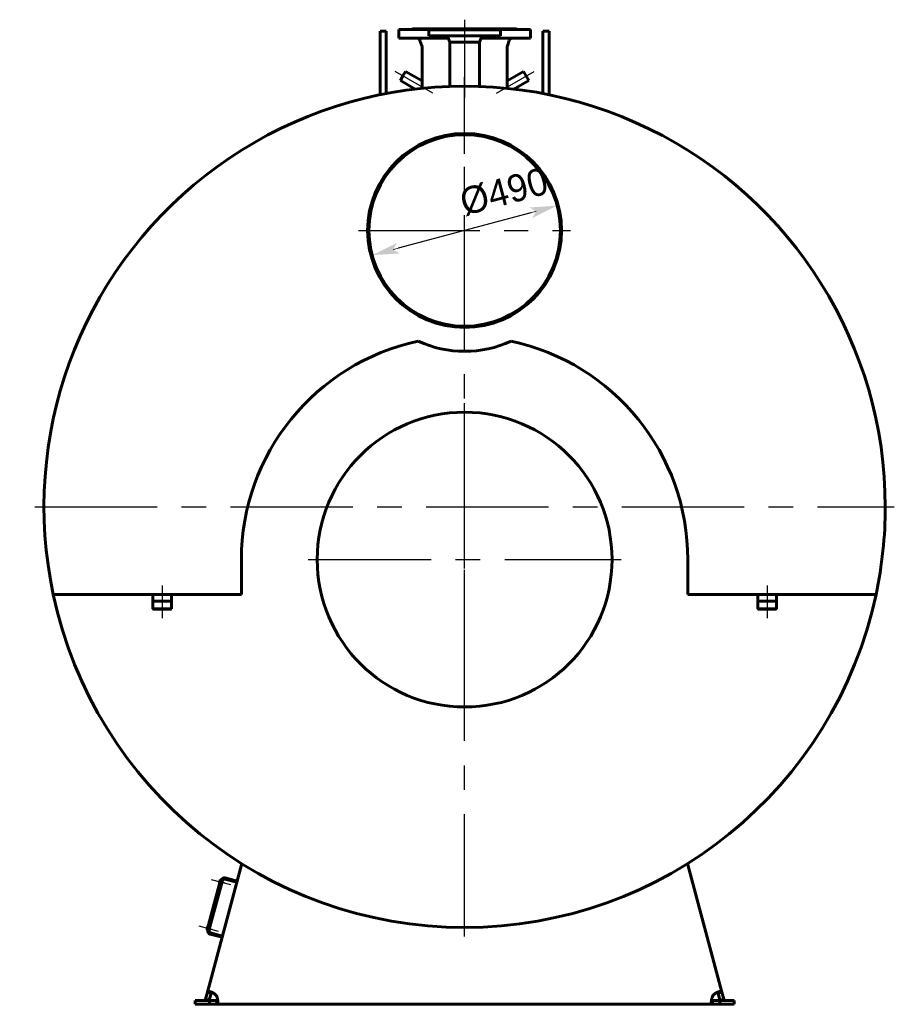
# Model space of a CAD drawing. Header units: millimetres. Extents: x 0 to 5303, y -172 to 841.
# Tile 5 of 6: x 3817 to 4043, y -126 to 128. Entities that reach past the tile are written whole.
import ezdxf

# ---------------------------------------------------------------- set-up
doc = ezdxf.new("R2010")
doc.units = ezdxf.units.MM
for name, pattern in [('CENTER_per1_scale0.029528', [1.5, 0.9375, -0.1875, 0.1875, -0.1875]), ('CENTER_per1_scale0.163386', [8.3, 5.1875, -1.0375, 1.0375, -1.0375]), ('CENTER_per1_scale0.748031', [38, 23.75, -4.75, 4.75, -4.75]), ('CENTER_per2_scale0.642792', [32.653848, 20.408655, -4.081731, 4.081731, -4.081731]), ('CENTER_per2b_scale0.992950', [50.44186, 31.526163, -6.305233, 6.305233, -6.305233]), ('CENTER_per3_scale0.994404', [50.515748, 31.572343, -6.314469, 6.314469, -6.314469]), ('CENTER_pera_scale0.984252', [50, 31.25, -6.25, 6.25, -6.25]), ('CENTER_perf_scale0.997375', [50.666667, 31.666667, -6.333333, 6.333333, -6.333333])]:
    doc.linetypes.add(name, pattern=pattern)
doc.styles.add('TextStyle_1', font='T-FLEX Type A.TTF', dxfattribs={"height": 7})
doc.dimstyles.new('DIM_ST_4', dxfattribs={"dimtxt": 7, "dimasz": 7, "dimexe": 0, "dimexo": 0, "dimgap": 1.75, "dimtad": 1, "dimlfac": 10, "dimrnd": 0.01, "dimdsep": 46, "dimtxsty": 'TextStyle_1', "dimblk": 'Arrow_3_C7_Status', "dimcen": 0.09, "dimclrd": 7, "dimclre": 7, "dimclrt": 7, "dimazin": 0, "dimtfac": 1, "dimtdec": 0, "dimtmove": 0, "dimatfit": 0, "dimldrblk": 'NONE', "dimfxl": 1, "dimtvp": 1, "dimtolj": 1, "dimarcsym": 0})

# ---------------------------------------------------------------- blocks, each defined once
blk = doc.blocks.new('Arrow_3_C7_Status')
at = {"color": 7, "linetype": 'Continuous', "lineweight": 0}
blk.add_line((-1, 0), (-0.8, 0), dxfattribs=at)
at = {"color": 7}
blk.add_solid([(-1, -0.2), (0, 0), (-0.8, 0), (-1, 0.2)], dxfattribs=at)
blk = doc.blocks.new('*D12')
at = {"color": 7, "lineweight": -2}
blk.add_line((17.09, 78.32), (-17.09, 69.18), dxfattribs=at)
at = {"layer": 'Defpoints', "color": 0}
for p in [(23.85, 80.13), (-17.09, 69.18)]:
    blk.add_point(p, dxfattribs=at)
at = {"color": 7, "lineweight": -2, "xscale": 7, "yscale": 7, "zscale": 7}
for p, rotation in [((23.85, 80.13), 14.96716187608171), ((-23.85, 67.37), 194.9671618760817)]:
    blk.add_blockref('Arrow_3_C7_Status', p, dxfattribs=dict(at, rotation=rotation))
at = {"color": 7, "insert": (10.16, 83.71), "char_height": 7, "attachment_point": 5, "rotation": 14.9672, "style": 'TextStyle_1'}
blk.add_mtext('\\A1;%%c490{\\H0.5x;\\S^ ;} ', dxfattribs=at)
blk = doc.blocks.new('_None')
blk = doc.blocks.new('Проекция_13')
at = {"color": 7, "linetype": 'CENTER_per1_scale0.029528', "lineweight": 25}
blk.add_line((0, 128.0833), (0, 123.2667), dxfattribs=at)
at = {"color": 7, "linetype": 'CENTER_per3_scale0.994404', "lineweight": 25}
blk.add_line((0, 127.8833), (0, 108.0619), dxfattribs=at)
at = {"color": 7, "linetype": 'Continuous', "lineweight": 60}
for p, q in [((-21.8, 119.5116), (-21.8, 125.151)), ((-20.2, 125.151), (-21.8, 125.151)), ((-20.2, 119.5116), (-20.2, 125.151)), ((-17, 125.55), (-6.1086, 125.55)), ((-17, 125.55), (-17, 123.35)), ((-13.4, 125.75), (-6.1, 125.75)), ((-6.5407, 125.45), (-9.25, 125.45)), ((-9.25, 125.45), (-9.25, 123.95)), ((9.25, 125.45), (-6.5407, 125.45)), ((-6.1, 125.75), (6.1, 125.75)), ((-6.1, 125.75), (-6.1, 125.6)), ((6.1, 125.75), (13.4, 125.75)), ((6.1, 125.6), (6.1, 125.75)), ((6.1086, 125.55), (17, 125.55)), ((9.25, 123.95), (9.25, 125.45)), ((17, 123.35), (17, 125.55)), ((20.2, 119.5116), (20.2, 125.151)), ((21.8, 125.151), (20.2, 125.151)), ((21.8, 119.5116), (21.8, 125.151)), ((-17, 123.35), (-4.2547, 123.35)), ((-11.5114, 122.6899), (-11.0145, 121.3147)), ((-6.5407, 123.95), (-9.25, 123.95)), ((9.25, 123.95), (-6.5407, 123.95)), ((-4.3475, 123.5771), (-3.805, 122.25)), ((-3.805, 122.25), (-3.805, 121.25)), ((-3.805, 122.25), (3.805, 122.25)), ((3.805, 122.25), (4.3475, 123.5771)), ((3.805, 121.25), (3.805, 122.25)), ((4.2547, 123.35), (17, 123.35)), ((11.0145, 121.3147), (11.5114, 122.6899)), ((-21.8, 119.5116), (-21.8, 108.7364)), ((-20.2, 119.5116), (-20.2, 109.0522)), ((-10.955, 120.9749), (-10.955, 110.3953)), ((-3.805, 121.25), (-3.805, 110.8833)), ((3.805, 110.8833), (3.805, 121.25)), ((10.955, 110.3953), (10.955, 120.9749)), ((20.2, 109.0522), (20.2, 119.5116)), ((21.8, 108.7364), (21.8, 119.5116)), ((-15.2161, 114.769), (-15.8911, 113.5999)), ((-10.955, 112.3088), (-15.2161, 114.769)), ((15.2161, 114.769), (10.955, 112.3088)), ((16.5661, 112.4307), (15.2161, 114.769)), ((-15.8911, 113.5999), (-16.5661, 112.4307)), ((-16.5661, 112.4307), (-12.7075, 110.2029)), ((12.7075, 110.2029), (16.5661, 112.4307)), ((24.685, 73.7522), (25, 73.7522)), ((24.685, 73.7478), (25, 73.7478)), ((-57.55, -20.1), (-57.55, -11.1)), ((57.55, -11.1), (57.55, -20.1)), ((-106.069, -20.1), (-105.8645, -20.1)), ((-105.8645, -20.1), (-57.55, -20.1)), ((-80.415, -20.1), (-80.415, -21.8)), ((-75.585, -21.8), (-75.585, -20.1)), ((57.55, -20.1), (105.8645, -20.1)), ((75.585, -20.1), (75.585, -21.8)), ((80.415, -21.8), (80.415, -20.1)), ((105.8645, -20.1), (106.069, -20.1)), ((-75.585, -21.8), (-80.415, -21.8)), ((-80.3902, -21.8), (-80.3902, -23.8)), ((-75.6099, -21.8), (-75.6099, -23.8)), ((80.415, -21.8), (75.585, -21.8)), ((75.6098, -21.8), (75.6098, -23.8)), ((80.3902, -21.8), (80.3902, -23.8)), ((-80.3902, -23.8), (-75.6099, -23.8)), ((-80.3902, -23.8), (-80.2902, -23.9)), ((-75.7099, -23.9), (-80.2902, -23.9)), ((-75.6099, -23.8), (-75.7099, -23.9)), ((75.6098, -23.8), (75.7098, -23.9)), ((75.6098, -23.8), (80.3902, -23.8)), ((80.2901, -23.9), (75.7098, -23.9)), ((80.3902, -23.8), (80.2901, -23.9)), ((-66.3222, -122.5855), (-57.4521, -89.4819)), ((57.4521, -89.4819), (66.3222, -122.5855)), ((-62.9504, -93.7743), (-66.3668, -106.5245)), ((-65.9097, -106.7505), (-62.4415, -93.8071)), ((-63.2094, -94.3933), (-63.0723, -93.8814)), ((-62.9698, -93.8467), (-62.9988, -93.8389)), ((-62.7572, -93.826), (-62.9504, -93.7743)), ((-62.7572, -93.826), (-62.7313, -93.7294)), ((-61.8292, -93.4535), (-58.7382, -94.2817)), ((-61.7515, -93.1637), (-58.6606, -93.992)), ((-63.167, -94.4668), (-63.138, -94.4746)), ((-62.6124, -94.4446), (-62.3226, -94.5222)), ((-62.2398, -94.2131), (-62.5295, -94.1355)), ((-62.3226, -94.5222), (-62.2398, -94.2131)), ((-66.4188, -106.3708), (-66.2816, -105.8589)), ((-66.3764, -106.4443), (-66.3474, -106.452)), ((-66.1736, -106.5762), (-66.3668, -106.5245)), ((-66.1792, -105.8242), (-66.2081, -105.8164)), ((-66.1995, -106.6728), (-66.1736, -106.5762)), ((-65.8217, -106.4221), (-65.5319, -106.4997)), ((-65.4491, -106.1906), (-65.7389, -106.113)), ((-65.5319, -106.4997), (-65.4491, -106.1906)), ((-62.5428, -108.4809), (-65.6338, -107.6526)), ((-62.4652, -108.1911), (-65.5562, -107.3629)), ((-66.8069, -124.3946), (-66.3222, -122.5855)), ((-65.3562, -122.8443), (-66.3222, -122.5855)), ((-65.841, -124.6534), (-65.3562, -122.8443)), ((65.3562, -122.8443), (66.3222, -122.5855)), ((65.3562, -122.8443), (65.841, -124.6534)), ((66.3222, -122.5855), (66.8069, -124.3946)), ((-69.5, -124.75), (-65.7669, -124.75)), ((-69.5, -125.75), (-69.5, -124.75)), ((-69.5, -125.75), (-65.7669, -125.75)), ((-65.841, -124.6534), (-66.8069, -124.3946)), ((-65.7669, -124.75), (-63.894, -124.75)), ((-65.7669, -124.75), (-65.7669, -125.75)), ((-65.7669, -125.75), (-63.894, -125.75)), ((-63.894, -124.75), (-63.894, -125.75)), ((63.894, -125.75), (-63.894, -125.75)), ((63.894, -124.75), (65.7669, -124.75)), ((63.894, -124.75), (63.894, -125.75)), ((63.894, -125.75), (65.7669, -125.75)), ((69.5, -124.75), (65.7669, -124.75)), ((65.7669, -124.75), (65.7669, -125.75)), ((69.5, -125.75), (65.7669, -125.75)), ((65.841, -124.6534), (66.8069, -124.3946)), ((69.5, -124.75), (69.5, -125.75))]:
    blk.add_line(p, q, dxfattribs=at)
at = {"color": 7, "linetype": 'CENTER_per2_scale0.642792', "lineweight": 25}
for p, q in [((-8.2145, 109.1678), (-17.9118, 114.7665)), ((8.2145, 109.1678), (17.9118, 114.7665))]:
    blk.add_line(p, q, dxfattribs=at)
at = {"color": 7, "linetype": 'CENTER_per2b_scale0.992950', "lineweight": 25}
for p, q in [((0, -108.2833), (0, 113.2833)), ((-110.7833, 2.5), (110.7833, 2.5))]:
    blk.add_line(p, q, dxfattribs=at)
at = {"color": 7, "linetype": 'CENTER_pera_scale0.984252', "lineweight": 25}
for p, q in [((0, 46.4167), (0, 101.0833)), ((-27.3333, 73.75), (27.3333, 73.75))]:
    blk.add_line(p, q, dxfattribs=at)
at = {"color": 7, "linetype": 'CENTER_perf_scale0.997375', "lineweight": 25}
for p, q in [((0, -51.4333), (0, 29.2333)), ((-40.3333, -11.1), (40.3333, -11.1))]:
    blk.add_line(p, q, dxfattribs=at)
at = {"color": 7, "linetype": 'CENTER_per1_scale0.748031', "lineweight": 25}
for p, q in [((-78, -17.7667), (-78, -26.2333)), ((78, -17.7667), (78, -26.2333))]:
    blk.add_line(p, q, dxfattribs=at)
at = {"color": 7, "linetype": 'CENTER_per1_scale0.163386', "lineweight": 25}
for p, q in [((-65.3367, -93.549), (-60.0273, -94.9716)), ((-68.5461, -105.5264), (-63.2367, -106.9491))]:
    blk.add_line(p, q, dxfattribs=at)
at = {"color": 7, "lineweight": 60, "flags": 128}
for points in [[(-64.3903, -123.1031), (-64.4771, -123.04), (-64.5654, -122.9793), (-64.6548, -122.9212), (-64.7475, -122.8641), (-64.8407, -122.8099), (-64.9339, -122.7587), (-65.0235, -122.712), (-65.1124, -122.6683), (-65.2002, -122.6276), (-65.2893, -122.5888), (-65.3765, -122.5534), (-65.4614, -122.5214), (-65.5379, -122.4949), (-65.6121, -122.4715), (-65.6834, -122.4513), (-65.7537, -122.4338), (-65.8207, -122.4199), (-65.8841, -122.4096), (-65.9412, -122.4031), (-65.9947, -122.3999), (-66.0444, -122.4002), (-66.0916, -122.404), (-66.1346, -122.4116), (-66.1733, -122.4228), (-66.2097, -122.4388), (-66.2413, -122.459), (-66.2682, -122.4834), (-66.291, -122.5129), (-66.3089, -122.547), (-66.3222, -122.5855)], [(-65.1899, -122.6324), (-65.2154, -122.6424), (-65.2427, -122.6582), (-65.2677, -122.6783), (-65.2899, -122.7023), (-65.3106, -122.7319), (-65.3283, -122.7653), (-65.3436, -122.8031), (-65.3562, -122.8443)], [(-63.894, -125.75), (-63.8554, -125.7475), (-63.8197, -125.7398), (-63.7867, -125.727), (-63.7556, -125.7082), (-63.7273, -125.6836), (-63.7019, -125.6534), (-63.68, -125.6187), (-63.6608, -125.5786), (-63.6442, -125.5333), (-63.6298, -125.4812), (-63.6182, -125.4237), (-63.6093, -125.3611), (-63.6035, -125.2983), (-63.6, -125.2314), (-63.599, -125.1607), (-63.6004, -125.0839), (-63.6043, -125.0034), (-63.6107, -124.9196), (-63.6191, -124.8364), (-63.63, -124.7506), (-63.6431, -124.6625), (-63.659, -124.5699), (-63.6774, -124.4754), (-63.6983, -124.3796), (-63.7232, -124.277), (-63.7509, -124.1735), (-63.7813, -124.0697), (-63.8158, -123.9626), (-63.8533, -123.8558), (-63.894, -123.75)], [(63.894, -123.75), (63.8554, -123.8502), (63.8197, -123.9512), (63.7867, -124.0526), (63.7556, -124.1569), (63.7273, -124.261), (63.7019, -124.3642), (63.68, -124.4628), (63.6608, -124.5601), (63.6442, -124.6554), (63.6298, -124.7514), (63.6182, -124.8448), (63.6093, -124.9351), (63.6035, -125.0159), (63.6, -125.0936), (63.599, -125.1677), (63.6004, -125.2402), (63.6043, -125.3085), (63.6107, -125.3723), (63.6191, -125.4292), (63.63, -125.4817), (63.6431, -125.5297), (63.659, -125.5742), (63.6774, -125.6138), (63.6983, -125.6483), (63.7232, -125.6793), (63.7509, -125.7046), (63.7813, -125.7243), (63.8158, -125.7387), (63.8533, -125.7472), (63.894, -125.75)], [(66.3222, -122.5855), (66.3098, -122.5489), (66.2931, -122.5163), (66.2722, -122.4878), (66.2459, -122.4626), (66.2149, -122.4417), (66.1791, -122.425), (66.1399, -122.4129), (66.0963, -122.4047), (66.0482, -122.4003), (65.9942, -122.3999), (65.9356, -122.4036), (65.8728, -122.4112), (65.8107, -122.4218), (65.7452, -122.4358), (65.6766, -122.4531), (65.6028, -122.4743), (65.5261, -122.4989), (65.4468, -122.5268), (65.3686, -122.5565), (65.2885, -122.5892), (65.2068, -122.6246), (65.1215, -122.664), (65.035, -122.7062), (64.9478, -122.7512), (64.8552, -122.8018), (64.7624, -122.8553), (64.67, -122.9116), (64.5755, -122.9726), (64.482, -123.0365), (64.3903, -123.1031)], [(65.3562, -122.8443), (65.342, -122.7988), (65.3246, -122.7576), (65.3031, -122.7202), (65.2776, -122.6881), (65.2484, -122.6623), (65.2151, -122.6422), (65.1902, -122.6323)], [(-63.894, -124.75), (-63.8464, -124.748), (-63.802, -124.7419), (-63.7603, -124.7308), (-63.7227, -124.7144), (-63.6902, -124.693), (-63.6622, -124.666), (-63.6461, -124.6445)], [(63.6462, -124.6442), (63.6625, -124.6663), (63.6848, -124.6885), (63.7107, -124.7075), (63.7396, -124.7227), (63.7735, -124.735), (63.8104, -124.7434), (63.8509, -124.7484), (63.894, -124.75)]]:
    blk.add_lwpolyline(points, dxfattribs=at)
at = {"color": 7, "linetype": 'Continuous', "lineweight": 60}
for centre, radius in [((0, 73.75), 24.685), ((0, -11.1), 38)]:
    blk.add_circle(centre, radius, dxfattribs=at)
for centre, radius, start, end in [((-13.6, 125.75), 0.2, 270, 359.999993), ((-6.25, 125.6), 0.15, 270, 0), ((6.25, 125.6), 0.15, 179.999994, 270), ((13.6, 125.75), 0.2, 180, 270), ((-12.4519, 122.35), 1, 19.868013, 90), ((-4.9029, 123.35), 0.6, 22.235899, 90), ((4.9029, 123.35), 0.6, 90, 157.764101), ((12.4519, 122.35), 1, 90, 160.131987), ((-11.955, 120.9749), 1, 0.000001, 19.868013), ((11.955, 120.9749), 1, 160.131987, 180), ((0, 2.5), 108.45, 360, 192.028075), ((0, 73.75), 25, 0.005, 359.995), ((0, 73.75), 24.685, 0.000001, 0.005), ((0, 73.75), 24.685, 359.995, 0), ((0, -11.1), 57.55, 102.028487, 179.999999), ((0, 71.5481), 28.9616, 245.536703, 294.463297), ((0, -11.1), 57.55, 359.999999, 77.971513), ((0, 2.5), 108.45, 347.971925, 360), ((0, 2.5), 108.45, 192.028075, 347.971925), ((-63.0143, -93.8969), 0.06, 75, 165), ((-61.9586, -93.9365), 0.8, 75, 165), ((-61.9586, -93.9365), 0.5, 75, 165), ((-63.1515, -94.4088), 0.06, 165, 255), ((-66.3608, -106.3863), 0.06, 165, 255), ((-66.2237, -105.8744), 0.06, 75, 165), ((-65.4268, -106.8799), 0.8, 165, 255), ((-65.4268, -106.8799), 0.5, 165, 255), ((-66.099, -124.9281), 2.5, 28.114746, 46.885254), ((66.099, -124.9281), 2.5, 133.114746, 151.885254)]:
    blk.add_arc(centre, radius, start, end, dxfattribs=at)
dim = blk.add_diameter_dim_2p(p1=(-23.8475, 67.3747), p2=(23.8475, 80.1253), text='%%c490{\\H0.5x;\\S^ ;} ', dimstyle='DIM_ST_4')
dim.commit()
dim.dimension.update_dxf_attribs({"geometry": '*D12', "text_midpoint": (11.518, 78.6406), "dimtype": 163})

msp = doc.modelspace()

# ---------------------------------------------------------------- block references
msp.add_blockref('Проекция_13', (3931.902, 0))

doc.saveas('drawing.dxf')
